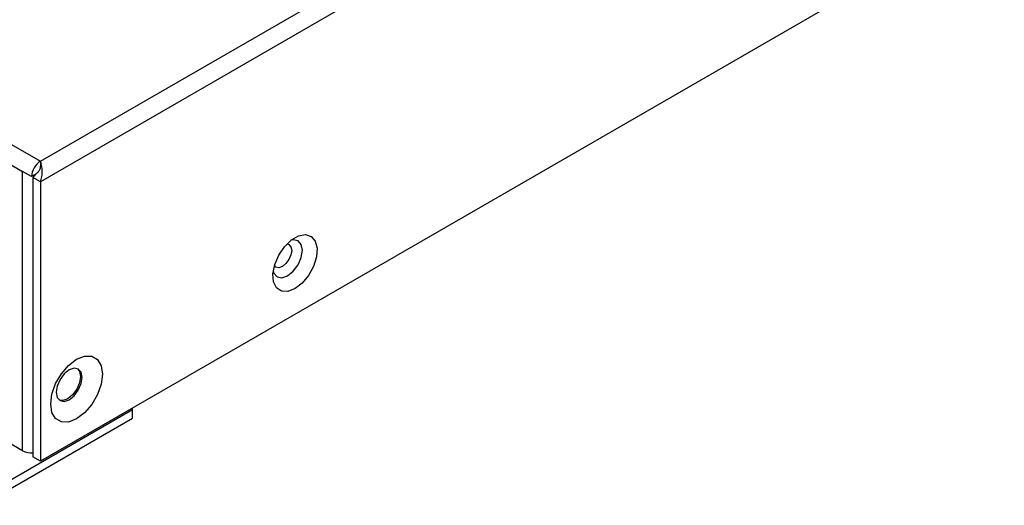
# Model space of a CAD drawing. Header units: millimetres. Extents: x 7267 to 7905, y 43 to 318.
# Tile 3 of 6: x 7747 to 7842, y 45 to 92. Entities that reach past the tile are written whole.
import ezdxf

# ---------------------------------------------------------------- set-up
doc = ezdxf.new("R2010")
doc.units = ezdxf.units.MM
doc.header["$LTSCALE"] = 3

msp = doc.modelspace()

# ---------------------------------------------------------------- linework, layer by layer
at = {"color": 7, "linetype": 'Continuous', "lineweight": 25}
for p, q in [((7749.359, 77.983), (7896.861, 163.134)), ((7898.558, 162.154), (7749.359, 76.023)), ((7898.558, 135.372), (7749.359, 49.241)), ((7663.375, 127.62), (7749.359, 77.983)), ((7663.375, 125.661), (7747.662, 77.003)), ((7747.662, 50.22), (7663.375, 98.878)), ((7749.359, 77.983), (7749.359, 77.629)), ((7748.51, 76.513), (7747.662, 77.003)), ((7747.662, 50.22), (7747.662, 77.003)), ((7749.005, 76.799), (7748.51, 76.513)), ((7748.652, 76.431), (7749.127, 76.925)), ((7749.359, 76.023), (7748.652, 76.431)), ((7748.652, 76.431), (7748.652, 49.649)), ((7749.359, 76.023), (7749.359, 49.241)), ((7743.702, 45.812), (7758.198, 54.18)), ((7758.198, 54.18), (7758.198, 54.343)), ((7758.198, 53.363), (7758.198, 54.18)), ((7743.702, 44.995), (7758.198, 53.363)), ((7749.359, 49.241), (7748.652, 49.649))]:
    msp.add_line(p, q, dxfattribs=at)
at = {"color": 7, "linetype": 'Continuous', "lineweight": 25, "flags": 128}
for points in [[(7773.754, 65.773), (7773.065, 65.508), (7772.451, 65.538), (7771.978, 65.858), (7771.698, 66.434), (7771.64, 67.205), (7771.811, 68.085), (7772.193, 68.981), (7772.744, 69.794), (7773.405, 70.437), (7774.103, 70.841), (7774.764, 70.96), (7775.315, 70.783), (7775.697, 70.328), (7775.868, 69.646), (7775.81, 68.809), (7775.53, 67.908), (7775.057, 67.042), (7774.443, 66.304), (7773.754, 65.773)], [(7772.98, 70.057), (7773.177, 69.999), (7773.369, 69.779), (7773.436, 69.427), (7773.369, 68.998), (7773.177, 68.556), (7772.89, 68.169), (7772.552, 67.896)], [(7773.047, 66.998), (7773.588, 67.435), (7774.047, 68.054), (7774.353, 68.76), (7774.461, 69.447), (7774.353, 70.01), (7774.047, 70.363), (7773.588, 70.452), (7773.364, 70.406)], [(7772.552, 67.896), (7772.214, 67.778), (7771.927, 67.834), (7771.779, 67.976)], [(7771.669, 67.469), (7771.74, 67.252), (7772.047, 66.899), (7772.506, 66.81), (7773.047, 66.998)], [(7752.824, 53.282), (7752.059, 52.98), (7751.369, 52.988), (7750.821, 53.304), (7750.47, 53.898), (7750.349, 54.711), (7750.47, 55.664), (7750.821, 56.664), (7751.369, 57.612), (7752.059, 58.416), (7752.824, 58.998), (7753.588, 59.299), (7754.278, 59.292), (7754.826, 58.976), (7755.177, 58.382), (7755.299, 57.569), (7755.177, 56.616), (7754.826, 55.616), (7754.278, 54.668), (7753.588, 53.863), (7752.824, 53.282)], [(7752.117, 55.119), (7752.59, 55.501), (7752.992, 56.043), (7753.26, 56.661), (7753.354, 57.263), (7753.26, 57.755), (7752.992, 58.064), (7752.59, 58.142), (7752.117, 57.977), (7751.643, 57.595), (7751.242, 57.053), (7750.973, 56.435), (7750.879, 55.834), (7750.973, 55.341), (7751.242, 55.033), (7751.643, 54.955), (7752.117, 55.119)], [(7752.918, 58.1), (7753.118, 57.837), (7753.213, 57.344), (7753.118, 56.743), (7752.85, 56.125), (7752.449, 55.583), (7751.975, 55.201), (7751.502, 55.036), (7751.174, 55.078)]]:
    msp.add_lwpolyline(points, dxfattribs=at)
at = {"color": 7, "linetype": 'Continuous', "lineweight": 25}
for centre, radius, start, end in [((7750.353, 76.429), 1.844, 122.60541, 177.39418), ((7748.493, 51.8), 1.785, 242.261, 275.11031)]:
    msp.add_arc(centre, radius, start, end, dxfattribs=at)
for points, knots in [([(7749.359, 77.629), (7749.357, 77.567), (7749.354, 77.467), (7749.323, 77.306), (7749.266, 77.113), (7749.173, 76.986), (7749.115, 76.905)], [0, 0, 0, 0, 0.244957, 0.392921, 0.615355, 1, 1, 1, 1]), ([(7749.359, 76.023), (7749.413, 76.184), (7749.527, 76.525), (7749.551, 77.078), (7749.485, 77.608), (7749.401, 77.857), (7749.359, 77.983)], [0, 0, 0, 0, 0.229346, 0.484178, 0.739077, 1, 1, 1, 1])]:
    msp.add_open_spline(points, degree=3, knots=knots, dxfattribs=at)

doc.saveas('drawing.dxf')
